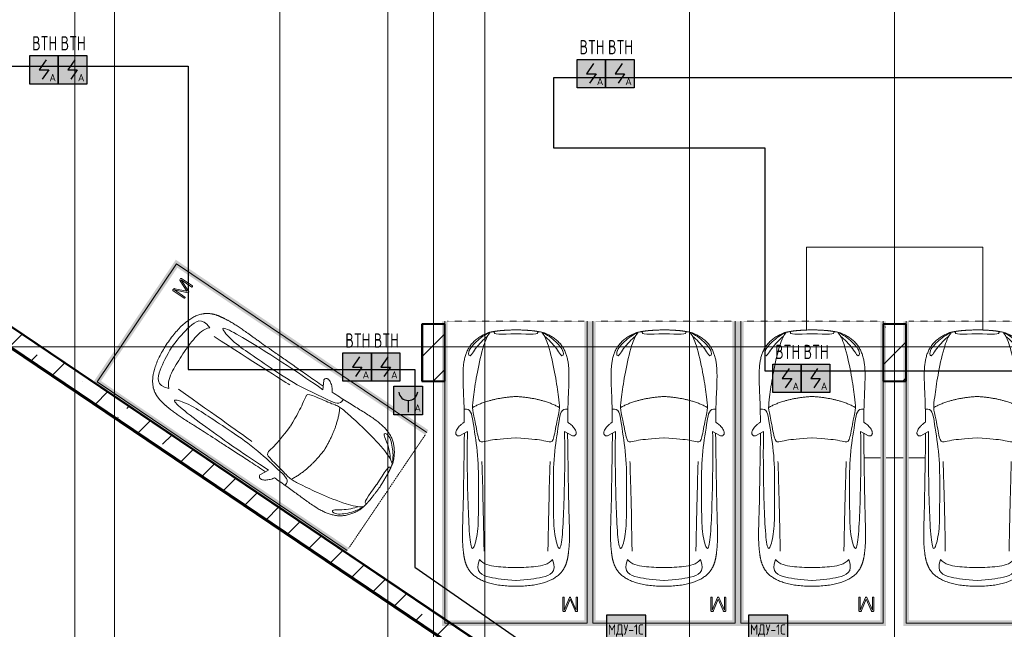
# Model space of a CAD drawing. Header units: millimetres. Extents: x -135639 to 224623, y -383017 to -59102.
# Tile 121 of 256: x 109228 to 126520, y -358576 to -347868. Entities that reach past the tile are written whole.
import ezdxf
from ezdxf.enums import TextEntityAlignment as Align

# ---------------------------------------------------------------- set-up
doc = ezdxf.new("R2010")
doc.units = ezdxf.units.MM
for name, pattern in [('CONTINOUS', [0]), ('Линия сетки', [25, 20, -2.5, 0, -2.5]), ('Невидимые', [5, 3, -2]), ('Штрих_3_3_', [6, 3, -3])]:
    doc.linetypes.add(name, pattern=pattern)
for name, color, linetype, lineweight in [('A-000-M_MASS', 7, 'Continuous', 18), ('A-200-M_WALL', 7, 'Continuous', 18), ('A-200-M_WALL_EXT', 7, 'Continuous', 18), ('A-200-M_WALL_INT', 7, 'Continuous', 18), ('A-200-M_WALL_PAT', 7, 'Continuous', 40), ('C-953-M_PARKING', 7, 'Continuous', 18), ('C-953-MH_PARKING', 7, 'Невидимые', 18), ('S-160-M_FOUND', 7, 'Continuous', 18), ('S-280-M_COLUMN', 7, 'Continuous', 18), ('Z-030-M_GRID', 7, 'Continuous', 9), ('Арматура воздуховодов', 7, 'Continuous', 18), ('ОС', 5, 'Continuous', 25), ('ПС', 7, 'Continuous', 40), ('СС-011-ПОЖ-СИГНАЛИЗАЦИЯ', 1, 'Continuous', 30)]:
    doc.layers.add(name, color=color, linetype=linetype, lineweight=lineweight)
doc.layers.add('ССПС', color=5, linetype='Continuous')
doc.styles.add('1111', font='isocpeur.ttf')

# ---------------------------------------------------------------- blocks, each defined once
blk = doc.blocks.new('A_PAR_Parking - M-2663509-B2_-11_400_')
at = {"layer": 'C-953-M_PARKING', "true_color": 0xf7f9fb}
blk.add_hatch(color=7, dxfattribs=at).paths.add_polyline_path([(-1300, 2650), (-1300, -2700), (1300, -2700), (1300, 2650), (1200, 2650), (1200, -2600), (-1200, -2600), (-1200, 2650)])
at = {"layer": 'A-000-M_MASS', "color": 253, "true_color": 0xaaaaaa}
for p, q in [((-853, 717), (-993, 639)), ((853, 717), (993, 639)), ((-906, 687), (-993, 639)), ((993, 639), (906, 687))]:
    blk.add_line(p, q, dxfattribs=at)
for centre, start, end in [((-1010, 678), 223.4184, 293.9305), ((1010, 678), 246.0695, 316.5816)]:
    blk.add_arc(centre, 42.2, start, end, dxfattribs=at)
for points, knots in [([(-908, 876), (-908, 976), (-911, 1161), (-920, 1362), (-926, 1508), (-930, 1645), (-930, 1769), (-922, 1880), (-911, 1957), (-894, 2031), (-871, 2100), (-841, 2165), (-809, 2216), (-779, 2254), (-754, 2281), (-727, 2307), (-698, 2332), (-667, 2355), (-636, 2376), (-604, 2395), (-574, 2412), (-545, 2426), (-519, 2438), (-500, 2445), (-485, 2450), (-474, 2453), (-463, 2456), (-452, 2458), (-440, 2461), (-428, 2463), (-414, 2466), (-402, 2468), (-391, 2470), (-383, 2471), (-376, 2473), (-370, 2474), (-363, 2475), (-356, 2476), (-349, 2477), (-343, 2478), (-337, 2479), (-330, 2480), (-324, 2481), (-317, 2481), (-309, 2482), (-301, 2483), (-293, 2484), (-285, 2485), (-276, 2486), (-263, 2487), (-249, 2488), (-235, 2489), (-223, 2490), (-211, 2491), (-199, 2492), (-186, 2493), (-168, 2494), (-148, 2495), (-127, 2496), (-106, 2497), (-77, 2498), (-40, 2500), (-13, 2501), (1, 2501)], [-1, -1, -1, -1, -0.913265, -0.826531, -0.783163, -0.739796, -0.653061, -0.612245, -0.571429, -0.530612, -0.489796, -0.44898, -0.408163, -0.387755, -0.367347, -0.346939, -0.326531, -0.306122, -0.285714, -0.265306, -0.244898, -0.22449, -0.204082, -0.183673, -0.173469, -0.163265, -0.153061, -0.142857, -0.132653, -0.122449, -0.112245, -0.102041, -0.096939, -0.091837, -0.086735, -0.084184, -0.081633, -0.076531, -0.07398, -0.071429, -0.068878, -0.066327, -0.063776, -0.061224, -0.058673, -0.056122, -0.053571, -0.05102, -0.048469, -0.045918, -0.040816, -0.038265, -0.035714, -0.033163, -0.030612, -0.028061, -0.02551, -0.020408, -0.017857, -0.015306, -0.010204, -0.005102, 0, 0, 0, 0]), ([(-480, 2441), (-586, 2392), (-719, 2283), (-847, 2128), (-828, 2057)], [0, 0, 0, 0, 0.53668, 1.024735, 1.024735, 1.024735, 1.024735]), ([(-459, 2446), (-508, 2398), (-601, 2147), (-696, 1684), (-744, 1354), (-774, 1106), (-734, 996), (-660, 552), (-618, 522), (-447, 565), (-234, 590), (-2, 602)], [0, 0, 0, 0, 0.884172, 2.058368, 3.212407, 3.977765, 4.871213, 5.547774, 6.288901, 6.772879, 7.454401, 7.454401, 7.454401, 7.454401]), ([(1, 2501), (22, 2500), (51, 2499), (88, 2498), (113, 2497), (137, 2496), (160, 2494), (181, 2493), (201, 2492), (219, 2491), (237, 2489), (253, 2488), (268, 2487), (282, 2485), (295, 2484), (307, 2483), (320, 2481), (330, 2480), (338, 2479), (345, 2478), (350, 2477), (356, 2476), (361, 2475), (366, 2474), (371, 2473), (377, 2472), (385, 2471), (393, 2469), (403, 2467), (416, 2465), (434, 2462), (454, 2458), (476, 2453), (498, 2446), (521, 2437), (555, 2422), (605, 2396), (669, 2355), (730, 2307), (773, 2263), (802, 2225), (823, 2195), (841, 2164), (857, 2132), (871, 2099), (887, 2053), (904, 1994), (915, 1931), (922, 1879), (926, 1839), (928, 1798), (930, 1756), (930, 1720), (931, 1690), (931, 1667), (930, 1645), (930, 1621), (929, 1598), (929, 1566), (927, 1526), (925, 1459), (919, 1336), (911, 1145), (908, 970), (908, 876)], [-1, -1, -1, -1, -0.992347, -0.98852, -0.984694, -0.980867, -0.977041, -0.973214, -0.969388, -0.965561, -0.961735, -0.957908, -0.954082, -0.950255, -0.946429, -0.942602, -0.938776, -0.933673, -0.931122, -0.928571, -0.92602, -0.923469, -0.920918, -0.918367, -0.915816, -0.913265, -0.908163, -0.903061, -0.897959, -0.887755, -0.877551, -0.857143, -0.836735, -0.816327, -0.795918, -0.77551, -0.734694, -0.693878, -0.653061, -0.612245, -0.591837, -0.571429, -0.55102, -0.530612, -0.510204, -0.489796, -0.44898, -0.408163, -0.387755, -0.367347, -0.346939, -0.326531, -0.306122, -0.295918, -0.285714, -0.27551, -0.265306, -0.255102, -0.244898, -0.22449, -0.204082, -0.163265, -0.081633, 0, 0, 0, 0]), ([(459, 2446), (508, 2398), (601, 2147), (696, 1684), (744, 1354), (774, 1106), (734, 996), (660, 552), (618, 522), (447, 565), (234, 590), (2, 602)], [0, 0, 0, 0, 0.884172, 2.058368, 3.212407, 3.977765, 4.871213, 5.547774, 6.288901, 6.772879, 7.454401, 7.454401, 7.454401, 7.454401]), ([(480, 2441), (586, 2392), (719, 2283), (847, 2128), (828, 2057)], [0, 0, 0, 0, 0.53668, 1.024735, 1.024735, 1.024735, 1.024735]), ([(-828, 2057), (-803, 2016), (-728, 2173), (-566, 2339), (-505, 2381)], [0, 0, 0, 0, 0.497572, 1.022643, 1.022643, 1.022643, 1.022643]), ([(828, 2057), (803, 2016), (728, 2173), (566, 2339), (505, 2381)], [0, 0, 0, 0, 0.497572, 1.022643, 1.022643, 1.022643, 1.022643]), ([(-908, 1106), (-792, 1130), (-753, 859), (-663, 332), (-655, -196), (-661, -684), (-663, -1068), (-764, -1443), (-817, -1157), (-842, -605), (-857, -17), (-857, 454), (-853, 717)], [0, 0, 0, 0, 1.013953, 2.476159, 4.172855, 5.704608, 7.082231, 8.244161, 9.589947, 11.154659, 12.917121, 14.362976, 14.362976, 14.362976, 14.362976]), ([(908, 1106), (792, 1130), (753, 859), (663, 332), (655, -196), (661, -684), (663, -1068), (764, -1443), (817, -1157), (842, -605), (857, -17), (857, 454), (853, 717)], [0, 0, 0, 0, 1.013953, 2.476159, 4.172855, 5.704608, 7.082231, 8.244161, 9.589947, 11.154659, 12.917121, 14.362976, 14.362976, 14.362976, 14.362976]), ([(-1041, 649), (-1044, 652), (-1049, 657), (-1053, 664), (-1055, 669), (-1057, 675), (-1058, 682), (-1058, 688), (-1058, 702), (-1052, 723), (-1036, 756), (-1011, 790), (-985, 818), (-962, 839), (-944, 853), (-926, 866), (-914, 873), (-908, 876)], [-1, -1, -1, -1, -0.941667, -0.9125, -0.883333, -0.854167, -0.825, -0.795833, -0.766667, -0.65, -0.533333, -0.4, -0.266667, -0.2, -0.133333, -0.066667, 0, 0, 0, 0]), ([(908, 876), (913, 873), (923, 867), (944, 853), (971, 832), (1000, 803), (1026, 771), (1043, 742), (1053, 719), (1057, 703), (1059, 690), (1058, 680), (1056, 673), (1054, 666), (1050, 658), (1045, 652), (1041, 649)], [-1, -1, -1, -1, -0.941667, -0.883333, -0.766667, -0.65, -0.533333, -0.4, -0.333333, -0.266667, -0.2, -0.166667, -0.133333, -0.1, -0.066667, 0, 0, 0, 0]), ([(0, -2004), (-45, -2004), (-132, -2001), (-252, -1991), (-362, -1974), (-462, -1950), (-551, -1921), (-630, -1886), (-686, -1853), (-726, -1824), (-753, -1802), (-774, -1782), (-789, -1766), (-799, -1753), (-809, -1740), (-819, -1727), (-828, -1714), (-836, -1701), (-844, -1688), (-851, -1674), (-858, -1661), (-864, -1647), (-870, -1634), (-876, -1620), (-881, -1606), (-885, -1592), (-890, -1578), (-894, -1565), (-897, -1551), (-901, -1537), (-904, -1524), (-907, -1510), (-909, -1497), (-912, -1483), (-914, -1470), (-916, -1457), (-918, -1444), (-919, -1432), (-921, -1419), (-923, -1403), (-925, -1383), (-928, -1361), (-930, -1339), (-932, -1318), (-934, -1290), (-936, -1257), (-938, -1218), (-939, -1179), (-940, -1139), (-940, -1097), (-939, -1039), (-938, -958), (-934, -846), (-931, -714), (-926, -559), (-923, -376), (-919, -163), (-915, 82), (-911, 315), (-908, 521), (-907, 631), (-906, 687)], [-1, -1, -1, -1, -0.97619, -0.952381, -0.928571, -0.904762, -0.880952, -0.857143, -0.833333, -0.821429, -0.809524, -0.797619, -0.791667, -0.785714, -0.779762, -0.77381, -0.767857, -0.761905, -0.755952, -0.75, -0.744048, -0.738095, -0.732143, -0.72619, -0.720238, -0.714286, -0.708333, -0.702381, -0.696429, -0.690476, -0.684524, -0.678571, -0.672619, -0.666667, -0.660714, -0.654762, -0.64881, -0.642857, -0.636905, -0.630952, -0.619048, -0.607143, -0.595238, -0.583333, -0.571429, -0.547619, -0.52381, -0.5, -0.47619, -0.452381, -0.428571, -0.380952, -0.333333, -0.285714, -0.238095, -0.190476, -0.142857, -0.095238, -0.047619, -0.02381, 0, 0, 0, 0]), ([(906, 687), (907, 631), (908, 521), (911, 367), (913, 222), (916, 41), (919, -163), (923, -376), (926, -559), (930, -688), (932, -780), (934, -844), (936, -902), (938, -956), (939, -1007), (940, -1053), (940, -1097), (940, -1139), (939, -1179), (938, -1218), (936, -1257), (934, -1290), (932, -1318), (930, -1339), (928, -1361), (925, -1383), (923, -1403), (921, -1419), (919, -1432), (918, -1444), (916, -1457), (914, -1470), (912, -1483), (909, -1497), (907, -1510), (904, -1524), (901, -1537), (897, -1551), (894, -1565), (890, -1578), (885, -1592), (881, -1606), (876, -1620), (870, -1634), (864, -1647), (858, -1661), (851, -1674), (844, -1688), (836, -1701), (828, -1714), (819, -1727), (809, -1740), (799, -1753), (789, -1766), (774, -1782), (753, -1802), (726, -1824), (686, -1853), (607, -1900), (495, -1942), (362, -1974), (252, -1991), (132, -2001), (45, -2004), (0, -2004)], [-1, -1, -1, -1, -0.97619, -0.952381, -0.928571, -0.904762, -0.857143, -0.809524, -0.761905, -0.714286, -0.690476, -0.666667, -0.642857, -0.619048, -0.595238, -0.571429, -0.547619, -0.52381, -0.5, -0.47619, -0.452381, -0.428571, -0.416667, -0.404762, -0.392857, -0.380952, -0.369048, -0.363095, -0.357143, -0.35119, -0.345238, -0.339286, -0.333333, -0.327381, -0.321429, -0.315476, -0.309524, -0.303571, -0.297619, -0.291667, -0.285714, -0.279762, -0.27381, -0.267857, -0.261905, -0.255952, -0.25, -0.244048, -0.238095, -0.232143, -0.22619, -0.220238, -0.214286, -0.208333, -0.202381, -0.190476, -0.178571, -0.166667, -0.142857, -0.095238, -0.071429, -0.047619, -0.02381, 0, 0, 0, 0]), ([(-643, -1535), (-732, -1765), (-468, -1855), (-203, -1891), (-2, -1902)], [0, 0, 0, 0, 0.867049, 1.684227, 1.684227, 1.684227, 1.684227]), ([(-643, -1535), (-570, -1622), (-349, -1664), (-124, -1672), (-2, -1676)], [0, 0, 0, 0, 0.616728, 1.242165, 1.242165, 1.242165, 1.242165]), ([(643, -1535), (732, -1765), (468, -1855), (203, -1891), (2, -1902)], [0, 0, 0, 0, 0.867049, 1.684227, 1.684227, 1.684227, 1.684227]), ([(643, -1535), (570, -1622), (349, -1664), (124, -1672), (2, -1676)], [0, 0, 0, 0, 0.616728, 1.242165, 1.242165, 1.242165, 1.242165])]:
    blk.add_open_spline(points, degree=3, knots=knots, dxfattribs=at)
for points, degree in [([(-376, 2470), (-425, 2412), (-257, 2425), (-2, 2432)], 3), ([(376, 2470), (425, 2412), (257, 2425), (2, 2432)], 3), ([(-2, 1330), (-478, 1299), (-762, 1135)], 2), ([(2, 1330), (478, 1299), (762, 1135)], 2), ([(-599, 190), (-592, 24), (-575, -588), (-560, -1389)], 3), ([(599, 190), (592, 24), (575, -588), (560, -1389)], 3)]:
    blk.add_open_spline(points, degree=degree, dxfattribs=at)
at = {"layer": 'C-953-M_PARKING', "color": 253, "true_color": 0xaaaaaa}
for p, q in [((-1250, -2650), (-1250, 2650)), ((1250, 2650), (1250, -2650)), ((823, -2198), (822, -2200)), ((822, -2200), (822, -2434)), ((825, -2196), (823, -2198)), ((823, -2198), (825, -2196)), ((828, -2195), (825, -2196)), ((825, -2196), (828, -2195)), ((834, -2195), (828, -2195)), ((840, -2195), (834, -2195)), ((844, -2196), (840, -2195)), ((840, -2195), (844, -2196)), ((846, -2198), (844, -2196)), ((844, -2196), (846, -2198)), ((846, -2200), (846, -2198)), ((938, -2199), (846, -2425)), ((846, -2425), (846, -2200)), ((869, -2430), (950, -2232)), ((939, -2197), (938, -2199)), ((938, -2199), (939, -2197)), ((941, -2196), (939, -2197)), ((939, -2197), (941, -2196)), ((944, -2195), (941, -2196)), ((941, -2196), (944, -2195)), ((949, -2195), (944, -2195)), ((944, -2195), (949, -2195)), ((953, -2195), (949, -2195)), ((949, -2195), (953, -2195)), ((950, -2232), (1037, -2429)), ((956, -2196), (953, -2195)), ((953, -2195), (956, -2196)), ((958, -2197), (956, -2196)), ((956, -2196), (958, -2197)), ((960, -2199), (958, -2197)), ((958, -2197), (960, -2199)), ((1059, -2425), (960, -2199)), ((1061, -2196), (1059, -2198)), ((1059, -2198), (1061, -2196)), ((1059, -2198), (1059, -2200)), ((1059, -2200), (1059, -2425)), ((1065, -2195), (1061, -2196)), ((1061, -2196), (1065, -2195)), ((1070, -2195), (1065, -2195)), ((1076, -2195), (1070, -2195)), ((1080, -2196), (1076, -2195)), ((1076, -2195), (1080, -2196)), ((1082, -2198), (1080, -2196)), ((1080, -2196), (1082, -2198)), ((1083, -2200), (1082, -2198)), ((1082, -2198), (1083, -2200)), ((1083, -2434), (1083, -2200)), ((822, -2434), (826, -2443)), ((826, -2443), (833, -2446)), ((833, -2446), (846, -2446)), ((846, -2446), (855, -2445)), ((855, -2445), (861, -2442)), ((861, -2442), (866, -2437)), ((866, -2437), (869, -2430)), ((1037, -2429), (1041, -2437)), ((1041, -2437), (1046, -2442)), ((1046, -2442), (1051, -2445)), ((1051, -2445), (1058, -2446)), ((1058, -2446), (1072, -2446)), ((1072, -2446), (1075, -2445)), ((1075, -2445), (1072, -2446)), ((1075, -2445), (1079, -2443)), ((1079, -2443), (1075, -2445)), ((1079, -2443), (1082, -2440)), ((1082, -2440), (1079, -2443)), ((1082, -2440), (1083, -2434)), ((1250, -2650), (-1250, -2650))]:
    blk.add_line(p, q, dxfattribs=at)
at = {"layer": 'C-953-MH_PARKING', "color": 253, "linetype": 'Штрих_3_3_', "true_color": 0xaaaaaa}
blk.add_line((-1200, 2650), (1200, 2650), dxfattribs=at)
blk = doc.blocks.new('A_PAR_Parking - M-V48-B2_-11_400_')
at = {"layer": 'C-953-M_PARKING', "true_color": 0xf7f9fb}
blk.add_hatch(color=7, dxfattribs=at).paths.add_polyline_path([(-1290, -2650), (-1200, -2650), (-1200, 2600), (1200, 2600), (1200, -2650), (1300, -2650), (1300, 2700), (-1290, 2700), (-1290, -2548)])
at = {"layer": 'A-000-M_MASS', "color": 253, "true_color": 0xaaaaaa}
for p, q in [((-853, -717), (-993, -639)), ((-906, -687), (-993, -639)), ((853, -717), (993, -639)), ((993, -639), (906, -687))]:
    blk.add_line(p, q, dxfattribs=at)
for centre, start, end in [((-1010, -678), 66.0695, 136.5816), ((1010, -678), 43.4184, 113.9305)]:
    blk.add_arc(centre, 42.2, start, end, dxfattribs=at)
for points, knots in [([(0, 2004), (-45, 2004), (-132, 2001), (-252, 1991), (-362, 1974), (-495, 1942), (-607, 1900), (-686, 1853), (-726, 1824), (-753, 1802), (-774, 1782), (-789, 1766), (-799, 1753), (-809, 1740), (-819, 1727), (-828, 1714), (-836, 1701), (-844, 1688), (-851, 1674), (-858, 1661), (-864, 1647), (-870, 1634), (-876, 1620), (-881, 1606), (-885, 1592), (-890, 1578), (-894, 1565), (-897, 1551), (-901, 1537), (-904, 1524), (-907, 1510), (-909, 1497), (-912, 1483), (-914, 1470), (-916, 1457), (-918, 1444), (-919, 1432), (-921, 1419), (-923, 1403), (-925, 1383), (-928, 1361), (-930, 1339), (-932, 1318), (-934, 1290), (-936, 1257), (-938, 1218), (-939, 1179), (-940, 1139), (-940, 1097), (-940, 1053), (-939, 1007), (-938, 956), (-936, 902), (-934, 844), (-932, 780), (-930, 688), (-926, 559), (-923, 376), (-919, 163), (-915, -82), (-911, -315), (-908, -521), (-907, -631), (-906, -687)], [0, 0, 0, 0, 0.02381, 0.047619, 0.071429, 0.095238, 0.142857, 0.166667, 0.178571, 0.190476, 0.202381, 0.208333, 0.214286, 0.220238, 0.22619, 0.232143, 0.238095, 0.244048, 0.25, 0.255952, 0.261905, 0.267857, 0.27381, 0.279762, 0.285714, 0.291667, 0.297619, 0.303571, 0.309524, 0.315476, 0.321429, 0.327381, 0.333333, 0.339286, 0.345238, 0.35119, 0.357143, 0.363095, 0.369048, 0.380952, 0.392857, 0.404762, 0.416667, 0.428571, 0.452381, 0.47619, 0.5, 0.52381, 0.547619, 0.571429, 0.595238, 0.619048, 0.642857, 0.666667, 0.690476, 0.714286, 0.761905, 0.809524, 0.857143, 0.904762, 0.952381, 0.97619, 1, 1, 1, 1]), ([(906, -687), (907, -631), (908, -521), (911, -367), (913, -222), (916, -41), (919, 163), (923, 376), (926, 559), (930, 688), (932, 780), (935, 865), (938, 958), (939, 1039), (940, 1097), (940, 1139), (939, 1179), (938, 1218), (937, 1250), (935, 1277), (933, 1304), (930, 1332), (928, 1361), (925, 1383), (923, 1403), (921, 1419), (919, 1432), (918, 1444), (916, 1457), (914, 1470), (912, 1483), (909, 1497), (907, 1510), (904, 1524), (901, 1537), (897, 1551), (894, 1565), (890, 1578), (885, 1592), (881, 1606), (876, 1620), (870, 1634), (864, 1647), (858, 1661), (851, 1674), (844, 1688), (836, 1701), (828, 1714), (819, 1727), (809, 1740), (799, 1753), (789, 1766), (774, 1782), (753, 1802), (726, 1824), (686, 1853), (630, 1886), (551, 1921), (462, 1950), (362, 1974), (252, 1991), (132, 2001), (45, 2004), (0, 2004)], [0, 0, 0, 0, 0.02381, 0.047619, 0.071429, 0.095238, 0.142857, 0.190476, 0.238095, 0.285714, 0.309524, 0.333333, 0.380952, 0.428571, 0.452381, 0.47619, 0.5, 0.52381, 0.547619, 0.559524, 0.571429, 0.595238, 0.607143, 0.619048, 0.630952, 0.636905, 0.642857, 0.64881, 0.654762, 0.660714, 0.666667, 0.672619, 0.678571, 0.684524, 0.690476, 0.696429, 0.702381, 0.708333, 0.714286, 0.720238, 0.72619, 0.732143, 0.738095, 0.744048, 0.75, 0.755952, 0.761905, 0.767857, 0.77381, 0.779762, 0.785714, 0.791667, 0.797619, 0.809524, 0.821429, 0.833333, 0.857143, 0.880952, 0.904762, 0.928571, 0.952381, 0.97619, 1, 1, 1, 1]), ([(-643, 1535), (-732, 1765), (-468, 1855), (-203, 1891), (-2, 1902)], [0, 0, 0, 0, 0.867049, 1.684227, 1.684227, 1.684227, 1.684227]), ([(643, 1535), (732, 1765), (468, 1855), (203, 1891), (2, 1902)], [0, 0, 0, 0, 0.867049, 1.684227, 1.684227, 1.684227, 1.684227]), ([(-643, 1535), (-570, 1622), (-349, 1664), (-124, 1672), (-2, 1676)], [0, 0, 0, 0, 0.616728, 1.242165, 1.242165, 1.242165, 1.242165]), ([(643, 1535), (570, 1622), (349, 1664), (124, 1672), (2, 1676)], [0, 0, 0, 0, 0.616728, 1.242165, 1.242165, 1.242165, 1.242165]), ([(-908, -1106), (-792, -1130), (-753, -859), (-663, -332), (-655, 196), (-661, 684), (-663, 1068), (-764, 1443), (-817, 1157), (-842, 605), (-857, 17), (-857, -454), (-853, -717)], [0, 0, 0, 0, 1.013953, 2.476159, 4.172855, 5.704608, 7.082231, 8.244161, 9.589947, 11.154659, 12.917121, 14.362976, 14.362976, 14.362976, 14.362976]), ([(908, -1106), (792, -1130), (753, -859), (663, -332), (655, 196), (661, 684), (663, 1068), (764, 1443), (817, 1157), (842, 605), (857, 17), (857, -454), (853, -717)], [0, 0, 0, 0, 1.013953, 2.476159, 4.172855, 5.704608, 7.082231, 8.244161, 9.589947, 11.154659, 12.917121, 14.362976, 14.362976, 14.362976, 14.362976]), ([(-1041, -649), (-1045, -652), (-1050, -658), (-1054, -666), (-1056, -673), (-1058, -680), (-1059, -690), (-1057, -703), (-1053, -719), (-1043, -742), (-1026, -771), (-1000, -803), (-971, -832), (-944, -853), (-923, -867), (-913, -873), (-908, -876)], [0, 0, 0, 0, 0.066667, 0.1, 0.133333, 0.166667, 0.2, 0.266667, 0.333333, 0.4, 0.533333, 0.65, 0.766667, 0.883333, 0.941667, 1, 1, 1, 1]), ([(-459, -2446), (-508, -2398), (-601, -2147), (-696, -1684), (-744, -1354), (-774, -1106), (-734, -996), (-660, -552), (-618, -522), (-447, -565), (-234, -590), (-2, -602)], [0, 0, 0, 0, 0.884172, 2.058368, 3.212407, 3.977765, 4.871213, 5.547774, 6.288901, 6.772879, 7.454401, 7.454401, 7.454401, 7.454401]), ([(459, -2446), (508, -2398), (601, -2147), (696, -1684), (744, -1354), (774, -1106), (734, -996), (660, -552), (618, -522), (447, -565), (234, -590), (2, -602)], [0, 0, 0, 0, 0.884172, 2.058368, 3.212407, 3.977765, 4.871213, 5.547774, 6.288901, 6.772879, 7.454401, 7.454401, 7.454401, 7.454401]), ([(908, -876), (914, -873), (926, -866), (944, -853), (962, -839), (985, -818), (1011, -790), (1036, -756), (1052, -723), (1058, -702), (1058, -688), (1058, -682), (1057, -675), (1055, -669), (1053, -664), (1049, -657), (1044, -652), (1041, -649)], [0, 0, 0, 0, 0.066667, 0.133333, 0.2, 0.266667, 0.4, 0.533333, 0.65, 0.766667, 0.795833, 0.825, 0.854167, 0.883333, 0.9125, 0.941667, 1, 1, 1, 1]), ([(-908, -876), (-908, -970), (-911, -1145), (-919, -1337), (-925, -1476), (-928, -1559), (-929, -1622), (-930, -1660), (-930, -1690), (-930, -1713), (-929, -1734), (-929, -1756), (-928, -1777), (-927, -1805), (-925, -1840), (-921, -1880), (-916, -1919), (-910, -1957), (-902, -1994), (-893, -2030), (-882, -2065), (-870, -2099), (-856, -2133), (-840, -2165), (-821, -2196), (-801, -2225), (-772, -2263), (-729, -2308), (-668, -2356), (-604, -2396), (-554, -2423), (-519, -2438), (-496, -2446), (-474, -2453), (-452, -2458), (-432, -2462), (-414, -2466), (-402, -2468), (-391, -2470), (-383, -2471), (-376, -2473), (-370, -2474), (-365, -2475), (-360, -2475), (-354, -2476), (-349, -2477), (-343, -2478), (-337, -2479), (-328, -2480), (-318, -2481), (-305, -2483), (-293, -2484), (-280, -2486), (-266, -2487), (-251, -2488), (-235, -2489), (-218, -2491), (-199, -2492), (-179, -2493), (-158, -2495), (-135, -2496), (-111, -2497), (-86, -2498), (-50, -2499), (-20, -2500), (1, -2501)], [0, 0, 0, 0, 0.081633, 0.163265, 0.204082, 0.244898, 0.265306, 0.285714, 0.295918, 0.306122, 0.316327, 0.326531, 0.336735, 0.346939, 0.367347, 0.387755, 0.408163, 0.428571, 0.44898, 0.469388, 0.489796, 0.510204, 0.530612, 0.55102, 0.571429, 0.591837, 0.612245, 0.653061, 0.693878, 0.734694, 0.77551, 0.795918, 0.816327, 0.836735, 0.857143, 0.877551, 0.887755, 0.897959, 0.903061, 0.908163, 0.913265, 0.915816, 0.918367, 0.920918, 0.923469, 0.92602, 0.928571, 0.931122, 0.933673, 0.938776, 0.942602, 0.946429, 0.950255, 0.954082, 0.957908, 0.961735, 0.965561, 0.969388, 0.973214, 0.977041, 0.980867, 0.984694, 0.98852, 0.992347, 1, 1, 1, 1]), ([(1, -2501), (15, -2501), (42, -2500), (79, -2498), (108, -2497), (129, -2496), (145, -2495), (160, -2494), (174, -2494), (188, -2493), (205, -2492), (221, -2490), (237, -2489), (247, -2488), (258, -2488), (268, -2487), (277, -2486), (289, -2485), (303, -2483), (316, -2482), (325, -2480), (332, -2479), (338, -2479), (345, -2478), (350, -2477), (358, -2476), (365, -2474), (371, -2473), (377, -2472), (385, -2471), (393, -2469), (403, -2467), (416, -2465), (429, -2463), (442, -2460), (454, -2458), (465, -2455), (476, -2452), (487, -2449), (501, -2445), (521, -2437), (547, -2426), (575, -2412), (606, -2395), (637, -2376), (679, -2347), (730, -2307), (781, -2254), (824, -2196), (858, -2133), (884, -2065), (911, -1970), (929, -1835), (932, -1681), (928, -1539), (922, -1387), (912, -1177), (908, -982), (908, -876)], [0, 0, 0, 0, 0.005102, 0.010204, 0.015306, 0.017857, 0.020408, 0.022959, 0.02551, 0.028061, 0.030612, 0.035714, 0.038265, 0.040816, 0.043367, 0.045918, 0.048469, 0.05102, 0.056122, 0.061224, 0.063776, 0.066327, 0.068878, 0.071429, 0.07398, 0.076531, 0.081633, 0.084184, 0.086735, 0.091837, 0.096939, 0.102041, 0.112245, 0.122449, 0.132653, 0.142857, 0.153061, 0.163265, 0.173469, 0.183673, 0.204082, 0.22449, 0.244898, 0.265306, 0.285714, 0.306122, 0.346939, 0.387755, 0.428571, 0.469388, 0.510204, 0.55102, 0.632653, 0.72449, 0.770408, 0.816327, 0.908163, 1, 1, 1, 1]), ([(-480, -2441), (-586, -2392), (-719, -2283), (-847, -2128), (-828, -2057)], [0, 0, 0, 0, 0.53668, 1.024735, 1.024735, 1.024735, 1.024735]), ([(-828, -2057), (-803, -2016), (-728, -2173), (-566, -2339), (-505, -2381)], [0, 0, 0, 0, 0.497572, 1.022643, 1.022643, 1.022643, 1.022643]), ([(480, -2441), (586, -2392), (719, -2283), (847, -2128), (828, -2057)], [0, 0, 0, 0, 0.53668, 1.024735, 1.024735, 1.024735, 1.024735]), ([(828, -2057), (803, -2016), (728, -2173), (566, -2339), (505, -2381)], [0, 0, 0, 0, 0.497572, 1.022643, 1.022643, 1.022643, 1.022643])]:
    blk.add_open_spline(points, degree=3, knots=knots, dxfattribs=at)
for points, degree in [([(-599, -190), (-592, -24), (-575, 588), (-560, 1389)], 3), ([(599, -190), (592, -24), (575, 588), (560, 1389)], 3), ([(-2, -1330), (-478, -1299), (-762, -1135)], 2), ([(2, -1330), (478, -1299), (762, -1135)], 2), ([(-376, -2470), (-425, -2412), (-257, -2425), (-2, -2432)], 3), ([(376, -2470), (425, -2412), (257, -2425), (2, -2432)], 3)]:
    blk.add_open_spline(points, degree=degree, dxfattribs=at)
at = {"layer": 'C-953-M_PARKING', "color": 253, "true_color": 0xaaaaaa}
for p, q in [((1250, 2650), (-1250, 2650)), ((-1250, 2650), (-1250, -2650)), ((1250, -2650), (1250, 2650)), ((826, 2443), (822, 2434)), ((822, 2434), (822, 2200)), ((833, 2446), (826, 2443)), ((846, 2446), (833, 2446)), ((855, 2445), (846, 2446)), ((846, 2200), (846, 2425)), ((846, 2425), (938, 2199)), ((861, 2442), (855, 2445)), ((866, 2437), (861, 2442)), ((869, 2430), (866, 2437)), ((950, 2232), (869, 2430)), ((1037, 2429), (950, 2232)), ((960, 2199), (1059, 2425)), ((1041, 2437), (1037, 2429)), ((1046, 2442), (1041, 2437)), ((1051, 2445), (1046, 2442)), ((1058, 2446), (1051, 2445)), ((1072, 2446), (1058, 2446)), ((1059, 2425), (1059, 2200)), ((1075, 2445), (1072, 2446)), ((1072, 2446), (1075, 2445)), ((1079, 2443), (1075, 2445)), ((1075, 2445), (1079, 2443)), ((1082, 2440), (1079, 2443)), ((1079, 2443), (1082, 2440)), ((1083, 2434), (1082, 2440)), ((1083, 2200), (1083, 2434)), ((822, 2200), (823, 2198)), ((823, 2198), (822, 2200)), ((823, 2198), (825, 2196)), ((825, 2196), (823, 2198)), ((825, 2196), (828, 2195)), ((828, 2195), (825, 2196)), ((828, 2195), (834, 2195)), ((834, 2195), (840, 2195)), ((840, 2195), (844, 2196)), ((844, 2196), (840, 2195)), ((844, 2196), (846, 2198)), ((846, 2198), (844, 2196)), ((846, 2198), (846, 2200)), ((846, 2200), (846, 2198)), ((938, 2199), (939, 2197)), ((939, 2197), (938, 2199)), ((939, 2197), (941, 2196)), ((941, 2196), (939, 2197)), ((941, 2196), (944, 2195)), ((944, 2195), (941, 2196)), ((944, 2195), (949, 2195)), ((949, 2195), (944, 2195)), ((949, 2195), (953, 2195)), ((953, 2195), (949, 2195)), ((953, 2195), (956, 2196)), ((956, 2196), (953, 2195)), ((956, 2196), (958, 2197)), ((958, 2197), (956, 2196)), ((958, 2197), (960, 2199)), ((960, 2199), (958, 2197)), ((1059, 2200), (1059, 2198)), ((1059, 2198), (1059, 2200)), ((1059, 2198), (1061, 2196)), ((1061, 2196), (1059, 2198)), ((1061, 2196), (1065, 2195)), ((1065, 2195), (1061, 2196)), ((1065, 2195), (1070, 2195)), ((1070, 2195), (1076, 2195)), ((1076, 2195), (1080, 2196)), ((1080, 2196), (1076, 2195)), ((1080, 2196), (1082, 2198)), ((1082, 2198), (1080, 2196)), ((1082, 2198), (1083, 2200)), ((1083, 2200), (1082, 2198))]:
    blk.add_line(p, q, dxfattribs=at)
at = {"layer": 'C-953-MH_PARKING', "color": 253, "linetype": 'Штрих_3_3_', "true_color": 0xaaaaaa}
blk.add_line((-1200, -2650), (1200, -2650), dxfattribs=at)
blk = doc.blocks.new('135_SLK_GD_AR_rvt-1-B2_-11_400_')
at = {"layer": 'A-200-M_WALL_INT', "color": 253, "lineweight": 40, "true_color": 0xaaaaaa}
for p, q in [((113639, 11150), (126027, 2794)), ((126028, 2796), (113643, 11150)), ((124850, 8502), (124848, 8502)), ((124848, 8502), (124848, 7498)), ((125252, 8502), (124850, 8502)), ((125252, 8500), (125252, 8502)), ((125252, 7498), (125252, 8500)), ((132950, 8502), (132948, 8502)), ((132948, 8502), (132948, 7498)), ((133352, 8502), (132950, 8502)), ((133352, 8500), (133352, 8502)), ((133352, 7498), (133352, 8500)), ((124848, 7498), (124850, 7498)), ((124850, 7498), (125250, 7498)), ((125250, 7498), (125252, 7498)), ((132948, 7498), (132950, 7498)), ((132950, 7498), (133350, 7498)), ((133350, 7498), (133352, 7498))]:
    blk.add_line(p, q, dxfattribs=at)
at = {"layer": 'C-953-M_PARKING', "color": 253, "lineweight": 18, "true_color": 0xaaaaaa, "rotation": 55.9999999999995}
blk.add_blockref('A_PAR_Parking - M-V48-B2_-11_400_', (122038, 7043), dxfattribs=at)
at = {"layer": 'C-953-M_PARKING', "color": 253, "lineweight": 18, "true_color": 0xaaaaaa}
for p in [(126500, 5900), (129100, 5900), (131700, 5900), (134600, 5900)]:
    blk.add_blockref('A_PAR_Parking - M-2663509-B2_-11_400_', p, dxfattribs=at)
blk = doc.blocks.new('Бетон-Прямоугольная-Колонна - CLM_Подземные этажи_В40-400х1000-V164-B2_-11_400_')
at = {"layer": 'S-280-M_COLUMN', "lineweight": 9, "true_color": 0xaaaaaa}
h = blk.add_hatch(dxfattribs=at)
h.set_pattern_fill('FP_43', color=253, style=0, pattern_type=2)
h.set_pattern_definition([(45, (-133150, -8000), (-628.618, 628.618), []), (45, (-132521.4, -8000), (-628.618, 628.618), [1111.25, -222.25, 6.706, -215.544])])
h.paths.add_polyline_path([(-15, -500), (200, -500), (200, 500), (-200, 500), (-200, -500)])
at = {"layer": 'S-280-M_COLUMN', "color": 253, "lineweight": 40, "true_color": 0xaaaaaa}
for p, q in [((200, 500), (-200, 500)), ((-200, 500), (-200, -500)), ((200, -500), (200, 500)), ((-200, -500), (200, -500))]:
    blk.add_line(p, q, dxfattribs=at)
blk = doc.blocks.new('Бетон-Прямоугольная-Колонна - CLM_Подземные этажи_В40-400х1000-V166-B2_-11_400_')
at = {"layer": 'S-280-M_COLUMN', "lineweight": 9, "true_color": 0xaaaaaa}
h = blk.add_hatch(dxfattribs=at)
h.set_pattern_fill('FP_45', color=253, style=0, pattern_type=2)
h.set_pattern_definition([(45, (-125050, -8000), (-628.618, 628.618), []), (45, (-124421.4, -8000), (-628.618, 628.618), [1111.25, -222.25, 6.706, -215.544])])
h.paths.add_polyline_path([(200, -500), (200, 500), (-200, 500), (-200, -500)])
at = {"layer": 'S-280-M_COLUMN', "color": 253, "lineweight": 40, "true_color": 0xaaaaaa}
for p, q in [((200, 500), (-200, 500)), ((-200, 500), (-200, -500)), ((200, -500), (200, 500)), ((-200, -500), (200, -500))]:
    blk.add_line(p, q, dxfattribs=at)
blk = doc.blocks.new('135_SLK_GD_KR_rvt-1-B2_-11_400_')
at = {"layer": 'A-200-M_WALL_PAT', "lineweight": 9, "true_color": 0xaaaaaa}
h = blk.add_hatch(dxfattribs=at)
h.set_pattern_fill('FP_5', color=253, style=0, pattern_type=2)
h.set_pattern_definition([(45, (0, 0), (-628.618, 628.618), []), (45, (628.6, 0), (-628.618, 628.618), [1111.25, -222.25, 6.706, -215.544])])
h.paths.add_polyline_path([(138670, -6095), (138893, -5884), (113639, 11150), (113103, 11150), (137988, -5635)])
at = {"layer": 'A-200-M_WALL', "color": 253, "lineweight": 40, "true_color": 0xaaaaaa}
for p, q in [((113530, 10850), (138662, -6102)), ((113537, 10850), (138665, -6099)), ((113544, 10850), (138668, -6096)), ((113548, 10850), (138670, -6095)), ((138670, -6095), (113548, 10850))]:
    blk.add_line(p, q, dxfattribs=at)
at = {"layer": 'A-200-M_WALL_EXT', "color": 253, "lineweight": 40, "true_color": 0xaaaaaa}
for p, q in [((138638, -5712), (113639, 11150)), ((113542, 10830), (138655, -6109))]:
    blk.add_line(p, q, dxfattribs=at)
at = {"layer": 'S-160-M_FOUND', "color": 253, "true_color": 0xaaaaaa}
for p, q in [((134700, 9850), (131600, 9850)), ((131600, 9850), (131600, 8397)), ((134700, 8397), (134700, 9850)), ((132612, 6150), (132900, 6150)), ((133000, 6150), (133300, 6150)), ((133400, 6150), (133688, 6150))]:
    blk.add_line(p, q, dxfattribs=at)
at = {"layer": 'S-280-M_COLUMN', "color": 253, "lineweight": 18, "true_color": 0xaaaaaa}
for name, p in [('Бетон-Прямоугольная-Колонна - CLM_Подземные этажи_В40-400х1000-V166-B2_-11_400_', (125050, 8000)), ('Бетон-Прямоугольная-Колонна - CLM_Подземные этажи_В40-400х1000-V164-B2_-11_400_', (133150, 8000))]:
    blk.add_blockref(name, p, dxfattribs=at)
blk = doc.blocks.new('-2 этаж')
at = {"layer": 'Z-030-M_GRID', "color": 253, "linetype": 'Линия сетки', "true_color": 0xaaaaaa}
for p, q in [((377842.3, -369621.2), (377842.3, -216207.4)), ((378542.3, -367088.3), (378542.3, -216207.4)), ((381442.3, -369620.9), (381442.3, -216207.4)), ((383342.3, -369628.3), (383342.3, -216207.4)), ((384142.3, -367088.3), (384142.3, -216207.4)), ((385042.3, -367080.7), (385042.3, -216207.4)), ((388642.3, -369620.5), (388642.3, -216207.4)), ((392242.3, -369620.3), (392242.3, -216207.4)), ((415043.2, -341827.3), (255413.4, -341827.3))]:
    blk.add_line(p, q, dxfattribs=at)
at = {"lineweight": 5}
for name in ['135_SLK_GD_KR_rvt-1-B2_-11_400_', '135_SLK_GD_AR_rvt-1-B2_-11_400_']:
    blk.add_blockref(name, (259092.3, -349927.3), dxfattribs=at)
blk = doc.blocks.new('*U4706')
at = {"lineweight": 35, "true_color": 0xffffff}
h = blk.add_hatch(color=7, dxfattribs=at)
h.dxf.hatch_style = 1
h.paths.add_polyline_path([(0, 500), (0, 0), (500, 0), (500, 500)])
at = {"color": 1, "linetype": 'ByBlock', "lineweight": -2}
for p, q in [((289, 426), (167, 250)), ((167, 250), (333, 250)), ((333, 250), (219, 86))]:
    blk.add_line(p, q, dxfattribs=at)
at = {"color": 1, "linetype": 'ByBlock', "lineweight": -2, "ltscale": 0.1}
blk.add_lwpolyline([(0, 500), (500, 500), (500, 0), (0, 0)], close=True, dxfattribs=at)
at = {"color": 1, "linetype": 'ByBlock', "lineweight": -2, "ltscale": 1000, "style": '1111'}
blk.add_text('A', height=128, dxfattribs=at).set_placement((403, 49), align=Align.CENTER)
at = {"color": 0, "linetype": 'ByBlock', "lineweight": -2, "style": '1111'}
blk.add_attdef('INDEX', (-63, -235), '', height=125, dxfattribs=at)
at = {"color": 0, "linetype": 'ByBlock', "lineweight": -2, "style": '1111', "flags": 1}
for tag, p in [('NAME_DEVICE', (-64, -421)), ('NUM_POM', (-82, -847))]:
    blk.add_attdef(tag, p, '', height=125, dxfattribs=at)
at = {"color": 0, "linetype": 'ByBlock', "lineweight": -2, "style": '1111', "width": 0.7}
blk.add_attdef('NUM_DEVICE', (-64, -630), '', height=125, dxfattribs=at)
blk = doc.blocks.new('*U4717')
at = {"linetype": 'Continuous', "lineweight": -2, "true_color": 0xffffff}
h = blk.add_hatch(color=7, dxfattribs=at)
h.dxf.hatch_style = 1
h.paths.add_polyline_path([(500, 500), (0, 500), (0, 0), (500, 0)])
at = {"color": 1, "linetype": 'Continuous', "lineweight": -2}
blk.add_line((250, 250), (250, 43), dxfattribs=at)
blk.add_lwpolyline([(0, 500), (500, 500), (500, 0), (0, 0)], close=True, dxfattribs=at)
blk.add_arc((250, 417), 167, 186.4495, 353.5853, dxfattribs=at)
at = {"color": 1, "linetype": 'ByBlock', "lineweight": -2, "ltscale": 1000, "style": '1111'}
blk.add_text('A', height=128, dxfattribs=at).set_placement((416, 53), align=Align.CENTER)
at = {"color": 0, "linetype": 'Continuous', "lineweight": -2, "style": '1111'}
for tag, p in [('INDEX', (-63, -235)), ('NUM_DEVICE', (-64, -630))]:
    blk.add_attdef(tag, p, '', height=125, dxfattribs=at)
at = {"color": 0, "linetype": 'Continuous', "lineweight": -2, "style": '1111', "flags": 1}
for tag, p in [('NAME_DEVICE', (-64, -421)), ('NUM_POM', (-82, -847))]:
    blk.add_attdef(tag, p, '', height=125, dxfattribs=at)
blk = doc.blocks.new('ger')
at = {"lineweight": 40, "ltscale": 2, "true_color": 0xffffff}
h = blk.add_hatch(color=7, dxfattribs=at)
h.dxf.hatch_style = 1
h.paths.add_polyline_path([(491036, -67336), (491036, -66843), (490345, -66843), (490345, -67336)])
at = {"layer": 'ОС', "color": 1, "lineweight": 30}
blk.add_lwpolyline([(491036, -66843), (490345, -66843), (490345, -67336), (491036, -67336)], close=True, dxfattribs=at)
at = {"layer": 'ССПС', "color": 1, "lineweight": -2, "ltscale": 1000, "style": '1111', "width": 0.8}
blk.add_text('МДУ-1С', height=180, dxfattribs=at).set_placement((490371, -67186))

msp = doc.modelspace()

# ---------------------------------------------------------------- linework, layer by layer
at = {"layer": 'СС-011-ПОЖ-СИГНАЛИЗАЦИЯ', "lineweight": 30}
for points in [[(106317, -345129), (106317, -348686), (112185, -348686), (112185, -354013), (116166, -354013), (116166, -357486), (119890, -360073), (120513, -359177), (128803, -359177)], [(131551, -359177), (137288, -359177), (140794, -355807), (140794, -355034), (131369, -355034), (131369, -354040), (122321, -354040), (122321, -350126), (118611, -350126), (118611, -348884), (139440, -348884), (139440, -345774)]]:
    msp.add_lwpolyline(points, dxfattribs=at)

# ---------------------------------------------------------------- block references
at = {"color": 0}
msp.add_blockref('-2 этаж', (-267648, -11789), dxfattribs=at)
at = {"color": 7, "linetype": 'CONTINOUS', "lineweight": 30, "ltscale": 100}
msp.add_blockref('*U4717', (115802, -354806), dxfattribs=at)
at = {"layer": 'Арматура воздуховодов', "lineweight": 30}
for p in [(-370811, -291483), (-368316, -291484)]:
    msp.add_blockref('ger', p, dxfattribs=at)
at = {"layer": 'ПС', "color": 7, "linetype": 'CONTINOUS', "lineweight": 30, "ltscale": 100}
ref = msp.add_blockref('*U4706', (109405, -348999), dxfattribs=dict(at, xscale=1.000736, yscale=1.000736, zscale=1.000736))
ref.add_attrib('NUM_DEVICE', 'BTH', dxfattribs={"layer": '0', "color": 0, "linetype": 'ByBlock', "lineweight": -2, "ltscale": 100, "height": 250.2, "style": '1111', "width": 0.7}).set_placement((109667, -348408), align=Align.CENTER)
ref = msp.add_blockref('*U4706', (109905, -348999), dxfattribs=dict(at, xscale=1.000736, yscale=1.000736, zscale=1.000736))
ref.add_attrib('NUM_DEVICE', 'BTH', dxfattribs={"layer": '0', "color": 0, "linetype": 'ByBlock', "lineweight": -2, "ltscale": 100, "height": 250.2, "style": '1111', "width": 0.7}).set_placement((110167, -348408), align=Align.CENTER)
ref = msp.add_blockref('*U4706', (119018, -349067), dxfattribs=dict(at, xscale=1.000736, yscale=1.000736, zscale=1.000736))
ref.add_attrib('NUM_DEVICE', 'BTH', dxfattribs={"layer": '0', "color": 0, "linetype": 'ByBlock', "lineweight": -2, "ltscale": 100, "height": 250.2, "style": '1111', "width": 0.7}).set_placement((119280, -348476), align=Align.CENTER)
ref = msp.add_blockref('*U4706', (119518, -349067), dxfattribs=dict(at, xscale=1.000736, yscale=1.000736, zscale=1.000736))
ref.add_attrib('NUM_DEVICE', 'BTH', dxfattribs={"layer": '0', "color": 0, "linetype": 'ByBlock', "lineweight": -2, "ltscale": 100, "height": 250.2, "style": '1111', "width": 0.7}).set_placement((119780, -348476), align=Align.CENTER)
ref = msp.add_blockref('*U4706', (114905, -354219), dxfattribs=dict(at, xscale=1.000736, yscale=1.000736, zscale=1.000736))
ref.add_attrib('NUM_DEVICE', 'BTH', dxfattribs={"layer": '0', "color": 0, "linetype": 'ByBlock', "lineweight": -2, "ltscale": 100, "height": 250.2, "style": '1111', "width": 0.7}).set_placement((115167, -353628), align=Align.CENTER)
ref = msp.add_blockref('*U4706', (115405, -354219), dxfattribs=dict(at, xscale=1.000736, yscale=1.000736, zscale=1.000736))
ref.add_attrib('NUM_DEVICE', 'BTH', dxfattribs={"layer": '0', "color": 0, "linetype": 'ByBlock', "lineweight": -2, "ltscale": 100, "height": 250.2, "style": '1111', "width": 0.7}).set_placement((115667, -353628), align=Align.CENTER)
ref = msp.add_blockref('*U4706', (122454, -354419), dxfattribs=dict(at, xscale=1.000736, yscale=1.000736, zscale=1.000736))
ref.add_attrib('NUM_DEVICE', 'BTH', dxfattribs={"layer": '0', "color": 0, "linetype": 'ByBlock', "lineweight": -2, "ltscale": 100, "height": 250.2, "style": '1111', "width": 0.7}).set_placement((122715, -353829), align=Align.CENTER)
ref = msp.add_blockref('*U4706', (122953, -354419), dxfattribs=dict(at, xscale=1.000736, yscale=1.000736, zscale=1.000736))
ref.add_attrib('NUM_DEVICE', 'BTH', dxfattribs={"layer": '0', "color": 0, "linetype": 'ByBlock', "lineweight": -2, "ltscale": 100, "height": 250.2, "style": '1111', "width": 0.7}).set_placement((123215, -353829), align=Align.CENTER)

doc.saveas('drawing.dxf')
